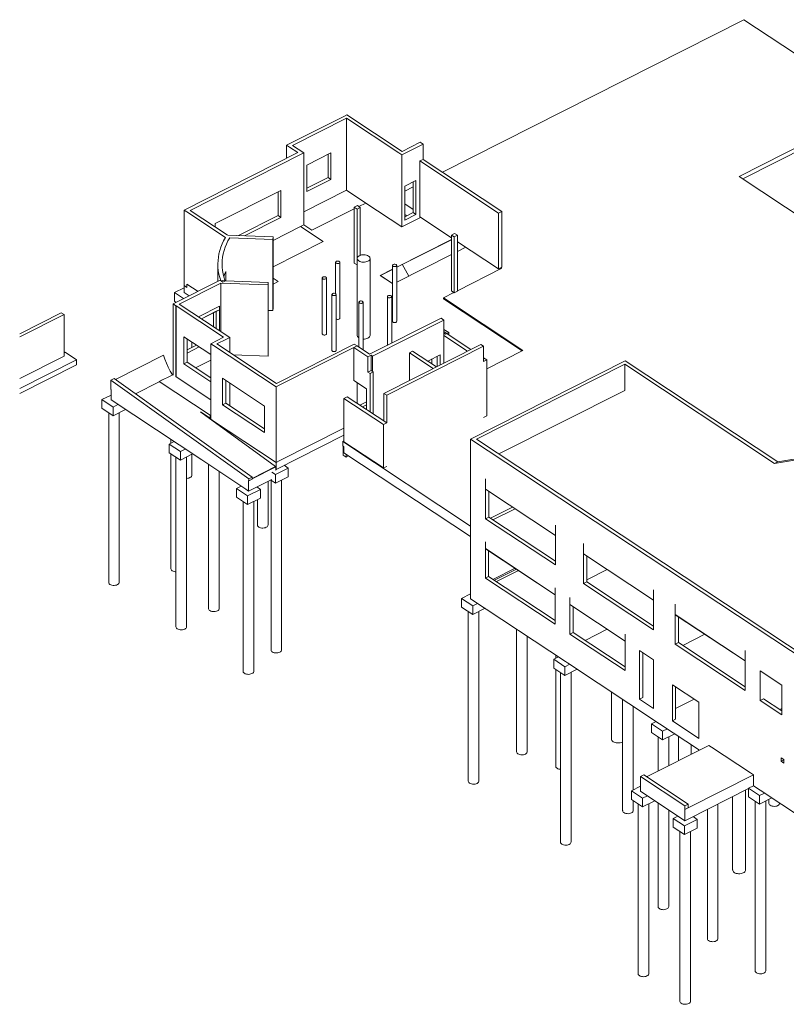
# Model space of a CAD drawing. Header units: millimetres. Extents: x 26373 to 130397, y -56990 to 79170.
# Tile 1 of 3: x 57490 to 93518, y -46284 to -11. Entities that reach past the tile are written whole.
import ezdxf

# ---------------------------------------------------------------- set-up
doc = ezdxf.new("R2010")
doc.units = ezdxf.units.MM
for name, color, linetype, lineweight in [('A-DETL-THIN', 151, 'Continuous', 15), ('A-FLOR', 192, 'Continuous', 9), ('A-WALL', 113, 'Continuous', 20), ('S-BEAM', 12, 'Continuous', 9), ('S-COLS', 52, 'Continuous', 9), ('S-FNDN', 32, 'Continuous', 15)]:
    doc.layers.add(name, color=color, linetype=linetype, lineweight=lineweight)

# ---------------------------------------------------------------- blocks, each defined once
blk = doc.blocks.new('IPE-Poutrelles-Poteau - IPE450-1021024-_3D_ Copie 1')
at = {"layer": 'S-COLS', "color": 8, "lineweight": 15}
for p, q in [((11096, -19719), (11107, -19713)), ((11096, -19719), (11096, -21294)), ((11221, -19802), (11096, -19719)), ((11107, -19713), (11153, -19744)), ((11182, -19745), (11468, -19601)), ((11187, -19766), (11232, -19796)), ((11474, -19605), (11189, -19749)), ((11232, -19796), (11221, -19802)), ((11221, -19802), (11221, -21376)), ((11232, -19796), (11232, -21371)), ((11424, -19553), (11435, -19548)), ((11424, -19553), (11424, -19623)), ((11470, -19583), (11424, -19553)), ((11435, -19548), (11560, -19630)), ((11549, -19636), (11503, -19606)), ((11560, -19630), (11549, -19636)), ((11549, -19636), (11549, -21211)), ((11560, -21205), (11560, -19630))]:
    blk.add_line(p, q, dxfattribs=at)
for points in [[(11153, -19744, 0), (11162, -19747, 0), (11173, -19748, 0), (11182, -19745, 0)], [(11189, -19749, 0), (11183, -19754, 0), (11182, -19760, 0), (11187, -19766, 0)], [(11468, -19601, 0), (11474, -19595, 0), (11474, -19589, 0), (11470, -19583, 0)], [(11503, -19606, 0), (11494, -19602, 0), (11484, -19602, 0), (11474, -19605, 0)]]:
    blk.add_polyline3d(points, dxfattribs=at)
blk = doc.blocks.new('IPE-Poutrelles-Poteau - IPE200-1056083-_3D_ Copie 1')
at = {"layer": 'S-COLS', "color": 8, "lineweight": 15}
for p, q in [((7749, -21569), (7825, -21531)), ((7749, -21569), (7749, -23143)), ((7755, -21572), (7749, -21569)), ((7781, -21559), (7755, -21572)), ((7755, -21572), (7755, -23147)), ((7903, -21629), (7798, -21560)), ((7804, -21548), (7800, -21551)), ((7803, -21558), (7907, -21627)), ((7830, -21534), (7804, -21548)), ((7825, -21531), (7830, -21534)), ((7830, -21534), (7830, -21576)), ((7875, -21652), (7902, -21639)), ((7875, -21652), (7875, -23227)), ((7881, -21656), (7875, -21652)), ((7956, -21618), (7881, -21656)), ((7881, -23292), (7881, -21656)), ((7924, -21627), (7951, -21614)), ((7951, -21614), (7956, -21618)), ((7956, -21618), (7956, -23254))]:
    blk.add_line(p, q, dxfattribs=at)
for points in [[(7798, -21560, 0), (7793, -21558, 0), (7787, -21557, 0), (7781, -21559, 0)], [(7800, -21553, 0), (7800, -21554, 0), (7803, -21558, 0)], [(7902, -21639, 0), (7905, -21636, 0), (7906, -21632, 0), (7903, -21629, 0)], [(7907, -21627, 0), (7912, -21629, 0), (7919, -21629, 0), (7924, -21627, 0)]]:
    blk.add_polyline3d(points, dxfattribs=at)
blk = doc.blocks.new('Poteau rond - Ø 20cm-1098612-_3D_ Copie 1')
at = {"layer": 'S-COLS', "color": 8, "lineweight": 15}
for p, q in [((-16669, -13025), (-16669, -15315)), ((-16469, -15213), (-16469, -13025))]:
    blk.add_line(p, q, dxfattribs=at)
for points in [[(-16644, -13063, 0), (-16662, -13045, 0), (-16669, -13026, 0), (-16664, -13006, 0), (-16647, -12988, 0), (-16621, -12975, 0), (-16588, -12968, 0), (-16554, -12967, 0), (-16521, -12974, 0), (-16494, -12986, 0)], [(-16494, -12986, 0), (-16476, -13004, 0), (-16469, -13023, 0), (-16474, -13043, 0), (-16491, -13061, 0), (-16517, -13074, 0), (-16550, -13081, 0), (-16584, -13082, 0), (-16617, -13075, 0), (-16644, -13063, 0)]]:
    blk.add_polyline3d(points, dxfattribs=at)
blk = doc.blocks.new('Poteau rond - Ø 20cm-V7-_3D_ Copie 1')
at = {"layer": 'S-COLS', "color": 8, "lineweight": 15}
for p, q in [((-18011, -13287), (-18011, -15403)), ((-17811, -15536), (-17811, -13287))]:
    blk.add_line(p, q, dxfattribs=at)
for points in [[(-17986, -13325, 0), (-18004, -13307, 0), (-18010, -13288, 0), (-18005, -13268, 0), (-17988, -13250, 0), (-17962, -13237, 0), (-17930, -13230, 0), (-17895, -13229, 0), (-17862, -13236, 0), (-17835, -13249, 0)], [(-17835, -13249, 0), (-17817, -13266, 0), (-17811, -13285, 0), (-17816, -13305, 0), (-17833, -13323, 0), (-17859, -13336, 0), (-17891, -13343, 0), (-17926, -13344, 0), (-17959, -13337, 0), (-17986, -13325, 0)]]:
    blk.add_polyline3d(points, dxfattribs=at)
blk = doc.blocks.new('Poteau rond - Ø 20cm-V8-_3D_ Copie 1')
at = {"layer": 'S-COLS', "color": 8, "lineweight": 15}
for p, q in [((-19279, -12923), (-19279, -15550)), ((-19079, -15550), (-19079, -12923))]:
    blk.add_line(p, q, dxfattribs=at)
for points in [[(-19255, -12961, 0), (-19273, -12944, 0), (-19279, -12925, 0), (-19274, -12905, 0), (-19257, -12887, 0), (-19231, -12874, 0), (-19199, -12867, 0), (-19164, -12866, 0), (-19131, -12873, 0), (-19104, -12885, 0)], [(-19104, -12885, 0), (-19086, -12902, 0), (-19080, -12922, 0), (-19085, -12942, 0), (-19102, -12960, 0), (-19128, -12973, 0), (-19160, -12980, 0), (-19195, -12980, 0), (-19228, -12974, 0), (-19255, -12961, 0)], [(-19255, -15588, 0), (-19273, -15571, 0), (-19279, -15552, 0), (-19279, -15550, 0)], [(-19080, -15549, 0), (-19085, -15569, 0), (-19102, -15587, 0), (-19128, -15600, 0), (-19160, -15607, 0), (-19195, -15607, 0), (-19228, -15601, 0), (-19255, -15588, 0)]]:
    blk.add_polyline3d(points, dxfattribs=at)
blk = doc.blocks.new('14_03_N805-APD-Maquette existant_rvt-1-_3D_ Copie 1')
at = {"layer": 'A-FLOR', "color": 8, "lineweight": 15}
for p, q in [((84, -11), (-14084, -7174)), ((6298, -4121), (84, -11)), ((-146, -7379), (6298, -4121)), ((6298, -4121), (6298, -4325)), ((6298, -4325), (29, -7494)), ((16310, -18262), (-146, -7379)), ((-15462, -7872), (-15858, -8071)), ((-17685, -8629), (-18011, -8794)), ((-15993, -9748), (-17685, -8629)), ((-15858, -8672), (-15462, -8933)), ((-18230, -8904), (-20214, -9908)), ((-20596, -9655), (-20747, -9731)), ((-20214, -9908), (-20596, -9655)), ((-15108, -9300), (-15993, -9748)), ((-20747, -9731), (-19687, -10432)), ((-19687, -10432), (-22046, -11625)), ((-16230, -11647), (-13661, -10349)), ((-13661, -11051), (-16230, -12349)), ((-12981, -10707), (-13379, -10908)), ((-16997, -12035), (-16430, -11748)), ((-11288, -11695), (-13379, -12752)), ((-11323, -11712), (-11365, -11684)), ((-11330, -11666), (-11288, -11695)), ((-22046, -12158), (-21797, -12322)), ((-21797, -12322), (-22046, -12448)), ((-16430, -12411), (-16997, -12035)), ((-13546, -12836), (-14035, -13084)), ((-14035, -13084), (-10300, -15554)), ((-14035, -13084), (-14035, -13125)), ((-10335, -15572), (-14035, -13125)), ((-10300, -15554), (-12003, -16415)), ((-24967, -16013), (-25683, -16375)), ((-17965, -18127), (-17656, -17970)), ((-17656, -18117), (-17839, -18210)), ((12459, -20916), (16915, -18663)), ((16915, -18663), (16773, -18569)), ((16915, -18867), (16915, -18663)), ((-18714, -19809), (-18769, -19837)), ((-18769, -19837), (-12761, -23811)), ((-18769, -19837), (-18769, -20041)), ((-18712, -20079), (-18769, -20041)), ((6458, -23950), (12076, -21109))]:
    blk.add_line(p, q, dxfattribs=at)
at = {"layer": 'A-WALL', "color": 8, "lineweight": 15}
for p, q in [((-21405, -5910), (-18725, -4555)), ((-18574, -4479), (-18725, -4555)), ((-18574, -4479), (-15974, -6199)), ((-18593, -4642), (-21123, -5921)), ((-16125, -6275), (-18593, -4642)), ((-18593, -8028), (-18593, -4642)), ((-21405, -6525), (-21405, -5910)), ((-21405, -5910), (-21273, -5997)), ((-20878, -6259), (-21273, -5997)), ((-21123, -5921), (-20596, -6270)), ((-14992, -5856), (-15993, -6362)), ((-15974, -6199), (-15124, -5769)), ((-14992, -5856), (-15124, -5769)), ((-14992, -6574), (-14992, -5856)), ((-26223, -8961), (-20878, -6259)), ((-20747, -6346), (-25941, -8972)), ((-20747, -6346), (-20596, -6270)), ((-20596, -6270), (-20596, -9655)), ((-20456, -6841), (-19327, -6270)), ((-19459, -7427), (-19459, -6336)), ((-19327, -6270), (-19327, -7514)), ((-16125, -6275), (-15993, -6362)), ((-15993, -6362), (-15993, -9748)), ((-20456, -8085), (-20456, -6841)), ((-14992, -6574), (-15143, -6650)), ((-11443, -9096), (-15143, -6650)), ((-15143, -6650), (-15143, -9277)), ((-14992, -6574), (-11293, -9020)), ((-20456, -7931), (-19459, -7427)), ((-19327, -7514), (-20456, -8085)), ((-19327, -7514), (-19459, -7427)), ((-15858, -7835), (-15331, -7569)), ((-15858, -9426), (-15858, -7835)), ((-15462, -9073), (-15462, -7636)), ((-15331, -7569), (-15331, -9160)), ((-24763, -9592), (-21676, -8031)), ((-21808, -9217), (-21808, -8098)), ((-21676, -8031), (-21676, -9304)), ((-26223, -12510), (-26223, -8961)), ((-26223, -8961), (-26092, -9048)), ((-24283, -10245), (-26092, -9048)), ((-25941, -8972), (-24206, -10119)), ((-23671, -10159), (-21808, -9217)), ((-21676, -9304), (-21808, -9217)), ((-15858, -9273), (-15462, -9073)), ((-15331, -9160), (-15858, -9426)), ((-15331, -9160), (-15462, -9073)), ((-11293, -9020), (-11443, -9096)), ((-11443, -11723), (-11443, -9096)), ((-11293, -9020), (-11293, -11647)), ((-24763, -9751), (-24763, -9592)), ((-21676, -9304), (-23389, -10170)), ((-15143, -9277), (-13661, -10256)), ((-24176, -10139), (-24206, -10119)), ((-24176, -10139), (-22046, -10222)), ((-22059, -10337), (-24080, -10259)), ((-22046, -10222), (-22059, -10337)), ((-22059, -13682), (-22059, -10337)), ((-22046, -10222), (-22046, -13567)), ((-13379, -10443), (-11443, -11723)), ((-24637, -11501), (-24637, -12307)), ((-24269, -11843), (-24269, -12284)), ((-11293, -11647), (-11443, -11723)), ((-26742, -13371), (-24534, -12255)), ((-24499, -12391), (-26452, -13378)), ((-26092, -12434), (-26092, -12597)), ((-26092, -12434), (-25570, -12779)), ((-24534, -12255), (-24402, -12342)), ((-24504, -12278), (-24308, -12255)), ((-22281, -12477), (-24499, -12391)), ((-24499, -12391), (-24499, -14670)), ((-24286, -12283), (-24402, -12342)), ((-24308, -12255), (-24308, -12294)), ((-24286, -12283), (-22268, -12361)), ((-22268, -12361), (-22281, -12477)), ((-22281, -15822), (-22281, -12477)), ((-22268, -12361), (-22268, -15706)), ((-26092, -12597), (-26223, -12510)), ((-26742, -16716), (-26742, -13371)), ((-26610, -13458), (-26742, -13371)), ((-26452, -13378), (-24082, -14946)), ((-26603, -13454), (-26610, -13458)), ((-26610, -13458), (-26610, -16803)), ((-24365, -14935), (-26603, -13454)), ((-26603, -13454), (-26603, -16799)), ((-25410, -14067), (-24713, -13715)), ((-24845, -14441), (-24845, -13781)), ((-24713, -13715), (-24713, -14528)), ((-22268, -13674), (-22059, -13682)), ((-22046, -13567), (-22059, -13682)), ((-17505, -15737), (-14148, -14040)), ((-14016, -14127), (-17374, -15824)), ((-14016, -14127), (-14148, -14040)), ((-14016, -16147), (-14016, -14127)), ((-14016, -14564), (-13788, -14714)), ((-13997, -14682), (-14016, -14691)), ((-13939, -14790), (-14016, -14739)), ((-13997, -14682), (-12750, -15507)), ((-13788, -14714), (-13939, -14790)), ((-13788, -14714), (-13788, -14820)), ((-26234, -14914), (-24967, -15752)), ((-26234, -16187), (-26234, -14914)), ((-26083, -15013), (-26083, -16110)), ((-24967, -15239), (-24365, -14935)), ((-24967, -18788), (-24967, -15239)), ((-24967, -15239), (-24835, -15326)), ((-24233, -15022), (-24685, -15250)), ((-24685, -15250), (-21881, -17105)), ((-24233, -15022), (-24082, -14946)), ((-24082, -14946), (-24082, -15648)), ((-21881, -17105), (-18229, -15259)), ((-18229, -15259), (-18098, -15346)), ((-12900, -15583), (-14016, -14845)), ((-26083, -15527), (-25644, -15304)), ((-25512, -15391), (-26083, -15680)), ((-21900, -17268), (-24835, -15326)), ((-22268, -15706), (-22281, -15822)), ((-18098, -15346), (-21749, -17192)), ((-18248, -15422), (-18098, -15346)), ((-17590, -15857), (-18248, -15422)), ((-18248, -15422), (-18248, -16964)), ((-18098, -15346), (-17505, -15737)), ((-16832, -17571), (-12285, -15272)), ((-12153, -15359), (-16700, -17658)), ((-15484, -15587), (-15635, -15663)), ((-14519, -16401), (-15635, -15663)), ((-15635, -15663), (-15635, -16965)), ((-15484, -15587), (-14368, -16325)), ((-12153, -15359), (-12285, -15272)), ((-12153, -16077), (-12153, -15359)), ((-26083, -16110), (-26234, -16187)), ((-24967, -17025), (-26234, -16187)), ((-26083, -16110), (-24967, -16849)), ((-23916, -15758), (-22281, -15822)), ((-17590, -15857), (-17440, -15781)), ((-17590, -16575), (-17590, -15857)), ((-17440, -15781), (-17440, -16499)), ((-17440, -15781), (-17374, -15824)), ((-17374, -15824), (-17374, -16542)), ((-14745, -16037), (-14192, -15758)), ((-14745, -16076), (-14745, -16037)), ((-14584, -15956), (-14584, -16182)), ((-14324, -16303), (-14324, -15824)), ((-14192, -15758), (-14192, -16236)), ((-12153, -15901), (-12003, -16001)), ((-12153, -16077), (-12003, -16001)), ((-12003, -16001), (-12003, -18628)), ((-17590, -16575), (-17440, -16499)), ((-17485, -16644), (-17590, -16575)), ((-17335, -16568), (-17485, -16644)), ((-17485, -18444), (-17485, -16644)), ((-17440, -16499), (-17335, -16568)), ((-17335, -16568), (-17335, -18544)), ((-24414, -16861), (-22439, -18167)), ((-24414, -18106), (-24414, -16861)), ((-24263, -16961), (-24263, -18030)), ((-24082, -17080), (-24082, -18149)), ((-18248, -16964), (-17656, -17355)), ((-18098, -18039), (-18098, -17063)), ((-21900, -17268), (-21749, -17192)), ((-21900, -20817), (-21900, -17268)), ((-17656, -17355), (-17656, -18331)), ((-16832, -18876), (-16832, -17571)), ((-16832, -17571), (-16700, -17658)), ((-24263, -18030), (-24414, -18106)), ((-24263, -18030), (-22439, -19236)), ((-18714, -17807), (-18563, -17731)), ((-16851, -19039), (-18714, -17807)), ((-18714, -17807), (-18714, -19847)), ((-18563, -17731), (-16700, -18963)), ((-16700, -17658), (-16700, -18963)), ((-22439, -19412), (-24414, -18106)), ((-22439, -18167), (-22439, -19412)), ((-24835, -18875), (-24967, -18788)), ((-24835, -18875), (-21900, -20817)), ((-16851, -19039), (-16700, -18963)), ((-12003, -18628), (-12153, -18704)), ((-21749, -20741), (-18714, -19206)), ((-16851, -21079), (-16851, -19039)), ((-18714, -19847), (-16851, -21079)), ((-21749, -20741), (-21900, -20817)), ((-16700, -21003), (-16851, -21079))]:
    blk.add_line(p, q, dxfattribs=at)
for points in [[(-24283, -10245, 0), (-24365, -10396, 0), (-24436, -10549, 0), (-24496, -10703, 0), (-24546, -10859, 0), (-24585, -11016, 0), (-24613, -11174, 0), (-24631, -11332, 0), (-24637, -11491, 0), (-24632, -11649, 0), (-24616, -11807, 0), (-24590, -11965, 0), (-24552, -12122, 0), (-24504, -12278, 0)], [(-24308, -12255, 0), (-24355, -12102, 0), (-24392, -11948, 0), (-24418, -11793, 0), (-24433, -11638, 0), (-24437, -11482, 0), (-24430, -11326, 0), (-24412, -11171, 0), (-24384, -11016, 0), (-24344, -10862, 0), (-24294, -10709, 0), (-24233, -10557, 0), (-24162, -10407, 0), (-24080, -10259, 0)], [(-24356, -12102, 0), (-24322, -11988, 0), (-24269, -11843, 0)]]:
    blk.add_polyline3d(points, dxfattribs=at)
at = {"layer": 'S-BEAM', "color": 8, "lineweight": 15}
for p, q in [((-15858, -9161), (-15762, -9224)), ((-25570, -12779), (-26092, -12434)), ((-26092, -12434), (-26092, -12597)), ((-26223, -12510), (-26223, -12836)), ((-26092, -12597), (-26223, -12510)), ((-26223, -12836), (-25990, -12991)), ((-22031, -20730), (-24835, -18875)), ((16915, -18867), (16915, -19152)), ((-18714, -19206), (-21749, -20741)), ((16727, -19247), (12761, -21252)), ((16915, -19152), (16727, -19247)), ((-21900, -21143), (-18714, -19532)), ((-18747, -20478), (-18747, -20055)), ((-18712, -20364), (-18712, -20079)), ((-21900, -20817), (-22031, -20730)), ((-21749, -20741), (-21900, -20817)), ((-21900, -20817), (-21900, -21143)), ((-18615, -20565), (-18747, -20478)), ((-12761, -24300), (-18712, -20364)), ((-18615, -20428), (-18615, -20565)), ((-18615, -20565), (-18498, -20506)), ((-21900, -21143), (-21910, -21136))]:
    blk.add_line(p, q, dxfattribs=at)
at = {"layer": 'S-COLS', "color": 8, "lineweight": 15}
for p, q in [((-18230, -8825), (-18079, -8749)), ((-18079, -8749), (-17947, -8836)), ((-18230, -8825), (-18230, -11452)), ((-18098, -8912), (-18230, -8825)), ((-17947, -8836), (-18098, -8912)), ((-18098, -11539), (-18098, -8912)), ((-17947, -8836), (-17947, -11086)), ((-13661, -10133), (-13511, -10057)), ((-13661, -10133), (-13661, -12760)), ((-13530, -10220), (-13661, -10133)), ((-13379, -10144), (-13530, -10220)), ((-13511, -10057), (-13379, -10144)), ((-13379, -10144), (-13379, -12771)), ((-13530, -12847), (-13530, -10220)), ((-19104, -11414), (-19104, -12885)), ((-18904, -14041), (-18904, -11414)), ((-18098, -11539), (-18230, -11452)), ((-18086, -11533), (-18098, -11539)), ((-18087, -11232), (-18087, -14846)), ((-17487, -14846), (-17487, -11232)), ((-16430, -11559), (-16430, -14186)), ((-16230, -14186), (-16230, -11559)), ((-13530, -12847), (-13661, -12760)), ((-13379, -12771), (-13530, -12847))]:
    blk.add_line(p, q, dxfattribs=at)
for points in [[(-18013, -11346, 0), (-18047, -11319, 0), (-18071, -11288, 0), (-18084, -11254, 0), (-18086, -11220, 0), (-18076, -11187, 0), (-18056, -11155, 0), (-18024, -11126, 0), (-17984, -11101, 0), (-17936, -11082, 0), (-17883, -11068, 0), (-17825, -11060, 0), (-17767, -11059, 0), (-17709, -11064, 0), (-17654, -11077, 0), (-17604, -11095, 0), (-17561, -11118, 0)], [(-19080, -11452, 0), (-19098, -11435, 0), (-19104, -11415, 0), (-19099, -11395, 0), (-19082, -11378, 0), (-19056, -11364, 0), (-19024, -11357, 0), (-18989, -11357, 0), (-18956, -11363, 0), (-18929, -11376, 0)], [(-18929, -11376, 0), (-18911, -11393, 0), (-18904, -11413, 0), (-18910, -11432, 0), (-18927, -11450, 0), (-18953, -11463, 0), (-18985, -11471, 0), (-19020, -11471, 0), (-19053, -11464, 0), (-19080, -11452, 0)], [(-17561, -11118, 0), (-17527, -11145, 0), (-17503, -11176, 0), (-17489, -11210, 0), (-17487, -11244, 0), (-17497, -11277, 0), (-17518, -11309, 0), (-17549, -11338, 0), (-17589, -11363, 0), (-17637, -11382, 0), (-17691, -11396, 0), (-17748, -11404, 0), (-17807, -11405, 0), (-17865, -11400, 0), (-17920, -11387, 0), (-17970, -11369, 0), (-18013, -11346, 0)], [(-16405, -11597, 0), (-16423, -11580, 0), (-16430, -11560, 0), (-16424, -11541, 0), (-16408, -11523, 0), (-16381, -11510, 0), (-16349, -11503, 0), (-16314, -11502, 0), (-16281, -11509, 0), (-16254, -11521, 0)], [(-16254, -11521, 0), (-16236, -11538, 0), (-16230, -11558, 0), (-16235, -11578, 0), (-16252, -11596, 0), (-16278, -11609, 0), (-16310, -11616, 0), (-16345, -11616, 0), (-16378, -11610, 0), (-16405, -11597, 0)], [(-18904, -14040, 0), (-18910, -14059, 0), (-18927, -14077, 0), (-18953, -14090, 0), (-18985, -14098, 0), (-19020, -14098, 0), (-19053, -14091, 0), (-19080, -14079, 0)], [(-16405, -14224, 0), (-16423, -14207, 0), (-16430, -14187, 0), (-16430, -14186, 0)], [(-16230, -14185, 0), (-16235, -14205, 0), (-16252, -14223, 0), (-16278, -14236, 0), (-16310, -14243, 0), (-16345, -14243, 0), (-16378, -14237, 0), (-16405, -14224, 0)], [(-18013, -14960, 0), (-18047, -14933, 0), (-18071, -14902, 0), (-18084, -14869, 0), (-18086, -14835, 0)], [(-17487, -14840, 0), (-17487, -14858, 0), (-17497, -14891, 0), (-17518, -14923, 0), (-17549, -14952, 0), (-17589, -14977, 0), (-17637, -14997, 0), (-17691, -15011, 0), (-17748, -15018, 0), (-17807, -15019, 0), (-17811, -15019, 0)]]:
    blk.add_polyline3d(points, dxfattribs=at)
at = {"layer": 'S-FNDN', "color": 8}
for p, q in [((-26223, -12606), (-26677, -12835)), ((-26677, -12835), (-26246, -13120)), ((-26677, -13243), (-26677, -12835)), ((-26595, -13297), (-26677, -13243)), ((-25862, -15415), (-25862, -15160)), ((17181, -19128), (16915, -18951)), ((16485, -19370), (16579, -19432)), ((16579, -19432), (17181, -19128)), ((16579, -19432), (16579, -19840)), ((17181, -19535), (17181, -19128)), ((-26843, -19745), (-26843, -19914)), ((16579, -19840), (16135, -19547)), ((16367, -19700), (16367, -23637)), ((17181, -19535), (16579, -19840)), ((16867, -23967), (16867, -19694)), ((-26843, -20416), (-26843, -25814)), ((-25862, -21423), (-25862, -20441)), ((-25076, -20914), (-25076, -27686)), ((-24576, -27686), (-24576, -21244)), ((-22106, -21270), (-21928, -21388)), ((-21928, -21388), (-21326, -21083)), ((-21326, -21083), (-21523, -20953)), ((-21326, -21491), (-21326, -21083)), ((-22278, -23759), (-22278, -21700)), ((-21928, -21796), (-22162, -21641)), ((-22140, -21655), (-22140, -29628)), ((-21928, -21388), (-21928, -21796)), ((-21326, -21491), (-21928, -21796)), ((-21640, -29628), (-21640, -21650)), ((-22778, -21953), (-22778, -21994)), ((-22778, -22568), (-22778, -23759)), ((-10598, -28653), (-10598, -34415)), ((-10098, -34415), (-10098, -28984))]:
    blk.add_line(p, q, dxfattribs=at)
for points in [[(-25863, -21417, 0), (-25866, -21449, 0), (-25882, -21480, 0), (-25910, -21508, 0), (-25948, -21532, 0), (-25994, -21551, 0), (-26046, -21563, 0), (-26101, -21568, 0), (-26110, -21568, 0)], [(-22716, -23854, 0), (-22748, -23828, 0), (-22769, -23798, 0), (-22778, -23766, 0), (-22778, -23759, 0)], [(-22279, -23753, 0), (-22282, -23785, 0), (-22298, -23816, 0), (-22326, -23844, 0), (-22364, -23868, 0), (-22410, -23886, 0), (-22462, -23899, 0), (-22517, -23904, 0), (-22573, -23901, 0), (-22626, -23892, 0), (-22675, -23876, 0), (-22716, -23854, 0)], [(-26781, -25910, 0), (-26813, -25883, 0), (-26834, -25853, 0), (-26843, -25821, 0), (-26843, -25814, 0)], [(-26609, -25959, 0), (-26638, -25957, 0), (-26691, -25947, 0), (-26740, -25931, 0), (-26781, -25910, 0)], [(-25014, -27781, 0), (-25046, -27755, 0), (-25067, -27725, 0), (-25076, -27693, 0), (-25076, -27686, 0)], [(-24576, -27680, 0), (-24580, -27712, 0), (-24596, -27743, 0), (-24623, -27771, 0), (-24661, -27795, 0), (-24707, -27813, 0), (-24759, -27826, 0), (-24814, -27831, 0), (-24870, -27828, 0), (-24924, -27819, 0), (-24973, -27803, 0), (-25014, -27781, 0)], [(-22078, -29723, 0), (-22110, -29696, 0), (-22131, -29666, 0), (-22140, -29634, 0), (-22140, -29627, 0)], [(-21640, -29621, 0), (-21644, -29654, 0), (-21660, -29685, 0), (-21688, -29713, 0), (-21726, -29737, 0), (-21772, -29755, 0), (-21824, -29767, 0), (-21879, -29772, 0), (-21935, -29770, 0), (-21988, -29761, 0), (-22037, -29745, 0), (-22078, -29723, 0)], [(-10536, -34510, 0), (-10568, -34484, 0), (-10589, -34454, 0), (-10597, -34422, 0), (-10598, -34415, 0)], [(-10098, -34409, 0), (-10102, -34441, 0), (-10118, -34472, 0), (-10145, -34500, 0), (-10183, -34524, 0), (-10229, -34543, 0), (-10281, -34555, 0), (-10336, -34560, 0), (-10392, -34558, 0), (-10446, -34548, 0), (-10495, -34532, 0), (-10536, -34510, 0)]]:
    blk.add_polyline3d(points, dxfattribs=at)
at = {"color": 8, "lineweight": 15}
for name, p in [('Poteau rond - Ø 20cm-V8-_3D_ Copie 1', (-453, 776)), ('Poteau rond - Ø 20cm-V8-_3D_ Copie 1', (0, 0)), ('Poteau rond - Ø 20cm-V7-_3D_ Copie 1', (0, 0)), ('Poteau rond - Ø 20cm-1098612-_3D_ Copie 1', (0, 0)), ('IPE-Poutrelles-Poteau - IPE450-1021024-_3D_ Copie 1', (5213, 2636)), ('IPE-Poutrelles-Poteau - IPE450-1021024-_3D_ Copie 1', (0, 0)), ('IPE-Poutrelles-Poteau - IPE200-1056083-_3D_ Copie 1', (0, 0))]:
    blk.add_blockref(name, p, dxfattribs=at)

msp = doc.modelspace()

# ---------------------------------------------------------------- linework, layer by layer
at = {"layer": 'A-DETL-THIN'}
msp.add_line((69538, -21176), (69530, -21172), dxfattribs=at)
at = {"layer": 'A-FLOR'}
for p, q in [((72848, -8028), (70845, -9041)), ((73756, -8629), (72848, -8028)), ((73430, -8794), (73756, -8629)), ((71227, -9908), (73211, -8904)), ((70845, -9655), (71227, -9908)), ((70694, -9731), (69395, -10388)), ((71754, -10432), (70694, -9731)), ((69395, -11625), (71754, -10432)), ((77780, -10337), (75211, -11635)), ((75211, -12349), (77780, -11051)), ((78062, -10908), (78460, -10707)), ((75465, -11507), (75780, -12062)), ((75012, -11736), (74433, -12029)), ((74433, -12029), (75011, -12411)), ((69644, -12322), (69395, -12158)), ((69395, -12448), (69644, -12322)), ((64256, -15774), (61994, -16917)), ((62936, -17593), (64048, -17031)), ((62937, -17593), (64049, -17031)), ((64680, -16695), (64048, -17015)), ((64048, -17015), (66437, -18595)), ((64048, -17031), (64048, -17015)), ((64699, -16708), (64680, -16695)), ((66474, -17882), (64838, -16800)), ((66437, -18742), (65990, -18446)), ((65997, -18450), (69511, -21011)), ((66437, -18595), (66474, -18576)), ((66437, -18595), (66437, -18742)), ((66474, -18723), (66437, -18742)), ((69511, -21011), (68408, -21568)), ((78680, -20941), (78680, -21120)), ((78680, -23894), (78680, -24082)), ((80929, -25895), (79891, -26420)), ((91840, -35412), (90010, -34202))]:
    msp.add_line(p, q, dxfattribs=at)
msp.add_polyline3d([(64665, -16703, 0), (64567, -16531, 0), (64472, -16344, 0), (64389, -16155, 0), (64316, -15965, 0), (64256, -15774, 0)], dxfattribs=at)
at = {"layer": 'A-WALL', "lineweight": 15}
for p, q in [((57490, -14768), (59445, -13780)), ((59576, -13867), (57490, -14922)), ((59576, -13867), (59445, -13780)), ((59576, -15825), (59576, -13867)), ((57490, -16880), (59576, -15825)), ((78680, -19717), (85945, -16044)), ((85945, -16044), (93121, -20790)), ((85926, -16207), (78963, -19728)), ((85926, -17431), (85926, -16207)), ((92971, -20866), (85926, -16207)), ((61781, -16948), (61931, -16872)), ((68258, -21594), (61781, -16948)), ((61781, -16948), (61781, -17392)), ((61931, -16872), (68408, -21518)), ((61781, -17392), (61782, -17393)), ((80011, -20421), (85926, -17431)), ((78680, -20941), (78680, -19717)), ((101586, -34867), (78680, -19717)), ((78963, -19728), (98183, -32440)), ((93121, -20790), (95743, -20355)), ((95592, -20431), (92971, -20866)), ((92971, -20866), (93121, -20790)), ((78680, -21120), (78680, -23894)), ((68251, -21672), (68258, -21676)), ((68408, -21518), (68258, -21594)), ((68258, -21676), (68258, -21594)), ((68408, -21600), (68258, -21676)), ((68408, -21518), (68408, -21600)), ((79383, -23461), (79383, -22074)), ((79383, -22074), (82674, -24251)), ((79533, -22174), (79533, -23385)), ((80651, -22913), (79613, -23437)), ((79732, -23516), (80769, -22991)), ((79533, -23385), (79383, -23461)), ((82674, -25638), (79383, -23461)), ((79533, -23385), (82674, -25462)), ((78680, -24082), (78680, -26692)), ((82674, -24251), (82674, -25638)), ((79380, -26257), (79380, -24870)), ((79380, -24870), (82658, -27038)), ((79530, -24970), (79530, -26181)), ((83990, -26508), (83990, -25121)), ((83990, -25121), (87281, -27298)), ((84141, -25221), (84141, -26432)), ((79732, -26314), (80769, -25790)), ((84141, -26341), (85101, -25856)), ((79530, -26181), (79380, -26257)), ((82658, -28425), (79380, -26257)), ((79530, -26181), (82658, -28250)), ((84141, -26432), (83990, -26508)), ((87281, -28685), (83990, -26508)), ((84141, -26432), (87281, -28509)), ((82658, -27038), (82658, -28425)), ((87281, -27298), (87281, -28685)), ((83348, -28882), (83348, -27495)), ((83348, -27495), (85948, -29215)), ((83499, -27595), (83499, -28806)), ((88301, -29359), (88301, -27972)), ((88301, -27972), (91592, -30149)), ((88451, -28072), (88451, -29283)), ((84063, -29179), (85101, -28654)), ((83499, -28806), (83348, -28882)), ((85948, -30602), (83348, -28882)), ((83499, -28806), (85948, -30426)), ((88650, -29415), (89688, -28890)), ((85948, -29215), (85948, -30602)), ((88451, -29283), (88301, -29359)), ((91592, -31536), (88301, -29359)), ((88451, -29283), (91592, -31360)), ((86620, -31943), (86620, -29659)), ((86620, -29659), (87278, -30094)), ((86770, -29759), (86770, -31867)), ((87278, -30094), (87278, -32379)), ((91592, -30149), (91592, -31536)), ((92292, -31999), (92292, -30612)), ((92292, -30612), (93313, -31287)), ((88167, -32966), (88167, -31269)), ((88167, -31269), (89411, -32092)), ((88317, -31369), (88317, -32890)), ((93313, -31287), (93313, -32674)), ((86770, -31867), (86620, -31943)), ((92443, -31923), (92292, -31999)), ((92443, -31923), (93313, -32498)), ((88317, -32382), (89185, -31943)), ((89411, -32092), (89411, -33789)), ((93313, -32674), (92292, -31999)), ((93212, -32432), (93313, -32381)), ((88317, -32890), (88167, -32966)), ((93270, -34857), (93270, -34693)), ((93270, -34693), (93401, -34781)), ((93270, -34857), (93401, -34790)), ((93401, -34944), (93270, -34857)), ((93401, -34781), (93401, -34944))]:
    msp.add_line(p, q, dxfattribs=at)
at = {"layer": 'S-BEAM'}
for p, q in [((66879, -13475), (65891, -13975)), ((66879, -13639), (66031, -14067)), ((66879, -13639), (66879, -13475)), ((64040, -17009), (64191, -16933)), ((64049, -17015), (64040, -17009)), ((64040, -17009), (64040, -17025)), ((64040, -17025), (64048, -17031)), ((64049, -17015), (64199, -16938)), ((64199, -16938), (64191, -16933)), ((61782, -17883), (61782, -17393)), ((66044, -20701), (61782, -17883)), ((66431, -18737), (66431, -18767)), ((66581, -18876), (66581, -18859)), ((68120, -22074), (66044, -20701)), ((69511, -21011), (68408, -21568)), ((69531, -21024), (68408, -21592)), ((69511, -21011), (69531, -21024)), ((69531, -21024), (69531, -21171)), ((69335, -21613), (68251, -22161)), ((68251, -21672), (68251, -22161)), ((79383, -22074), (79383, -21585)), ((68251, -22161), (68120, -22074)), ((79383, -22074), (82674, -24251)), ((82674, -23761), (82674, -24251)), ((79380, -24871), (79380, -24544)), ((79380, -24871), (82657, -27038)), ((83990, -25121), (83990, -24632)), ((83990, -25121), (87281, -27298)), ((80835, -25833), (79797, -26358)), ((78680, -26692), (78680, -27223)), ((82657, -26712), (82657, -27038)), ((87281, -26809), (87281, -27298)), ((78680, -27223), (83143, -30174)), ((83347, -27495), (83347, -27168)), ((83347, -27495), (85948, -29215)), ((88301, -27973), (88301, -27483)), ((88301, -27973), (91592, -30149)), ((85948, -28888), (85948, -29215)), ((91592, -29659), (91592, -30149)), ((83242, -30239), (83143, -30174)), ((87566, -33100), (83242, -30239)), ((87278, -32379), (86620, -31943)), ((87566, -33100), (89438, -34338)), ((89411, -33789), (88167, -32966)), ((86954, -35593), (89879, -34115)), ((90010, -34202), (89879, -34115)), ((86664, -35577), (86815, -35501)), ((86664, -35740), (86664, -35577)), ((88757, -36961), (86664, -35577)), ((86815, -35501), (88908, -36885)), ((91972, -35499), (88908, -37048)), ((91972, -35499), (91840, -35412)), ((91972, -36013), (91972, -35499)), ((86664, -35740), (86664, -36271)), ((86664, -35740), (86664, -35740)), ((91746, -36127), (91972, -36013)), ((91972, -36013), (92292, -36225)), ((88757, -37655), (86664, -36271)), ((91746, -36144), (88908, -37579)), ((91746, -36144), (91746, -36127)), ((92292, -36225), (94333, -37575)), ((88908, -36885), (88757, -36961)), ((88757, -36961), (88757, -37124)), ((88908, -37048), (88908, -36885)), ((88757, -37125), (88908, -37048)), ((88757, -37124), (88908, -37048)), ((88757, -37125), (88757, -37124)), ((88757, -37655), (88757, -37125)), ((88908, -37579), (88757, -37655))]:
    msp.add_line(p, q, dxfattribs=at)
at = {"layer": 'S-COLS'}
for p, q in [((66596, -13781), (66596, -14441)), ((66879, -13639), (66728, -13715)), ((66728, -14528), (66728, -13715)), ((66879, -13639), (66879, -14628))]:
    msp.add_line(p, q, dxfattribs=at)
at = {"layer": 'S-FNDN'}
for p, q in [((59633, -15643), (59576, -15672)), ((59633, -15643), (60159, -15991)), ((57490, -17341), (60159, -15991)), ((60159, -15991), (60159, -16236)), ((57490, -17586), (60159, -16236)), ((61782, -17650), (61358, -17865)), ((61358, -17865), (61884, -18214)), ((61358, -18273), (61358, -17865)), ((61884, -18621), (61358, -18273)), ((61672, -18481), (61672, -26453)), ((61884, -18214), (62110, -18099)), ((61884, -18214), (61884, -18621)), ((62460, -18331), (61884, -18621)), ((62172, -26453), (62172, -18476)), ((64743, -19841), (64517, -19955)), ((64517, -19955), (65044, -20303)), ((64517, -20363), (64517, -19955)), ((65044, -20303), (65269, -20189)), ((65044, -20303), (65044, -20711)), ((65044, -20711), (64517, -20363)), ((64831, -20571), (64831, -28543)), ((65619, -20420), (65044, -20711)), ((65331, -28543), (65331, -20566)), ((67902, -21930), (67677, -22045)), ((67677, -22045), (68203, -22393)), ((67677, -22452), (67677, -22045)), ((68203, -22393), (68805, -22088)), ((68805, -22088), (68628, -21971)), ((68805, -22496), (68805, -22088)), ((68203, -22801), (67677, -22452)), ((67991, -22660), (67991, -30633)), ((68203, -22393), (68203, -22801)), ((68805, -22496), (68203, -22801)), ((68491, -30633), (68491, -22655)), ((78680, -26992), (78257, -27206)), ((78257, -27206), (78784, -27554)), ((78257, -27614), (78257, -27206)), ((78784, -27962), (78257, -27614)), ((78784, -27554), (79009, -27440)), ((78784, -27554), (78784, -27962)), ((79359, -27671), (78784, -27962)), ((78571, -27822), (78571, -35794)), ((79071, -35794), (79071, -27817)), ((82814, -29956), (82588, -30071)), ((82588, -30071), (83115, -30419)), ((82588, -30479), (82588, -30071)), ((82681, -29868), (82681, -30024)), ((83115, -30827), (82588, -30479)), ((82681, -30540), (82681, -35099)), ((83115, -30419), (83341, -30305)), ((83115, -30419), (83115, -30827)), ((83690, -30536), (83115, -30827)), ((82903, -30687), (82903, -38659)), ((83403, -38659), (83403, -30681)), ((85307, -31605), (85307, -33828)), ((85827, -31949), (85827, -37180)), ((86327, -36210), (86327, -32280)), ((87402, -32991), (87176, -33105)), ((87176, -33105), (87702, -33453)), ((87176, -33513), (87176, -33105)), ((87702, -33861), (87176, -33513)), ((87490, -33721), (87490, -35322)), ((87702, -33453), (87928, -33339)), ((87702, -33453), (87702, -33861)), ((88278, -33570), (87702, -33861)), ((87990, -35070), (87990, -33716)), ((88454, -33686), (88454, -34835)), ((89054, -34532), (89054, -34083)), ((86664, -36040), (86241, -36254)), ((86241, -36254), (86767, -36602)), ((86241, -36662), (86241, -36254)), ((86767, -36602), (86993, -36488)), ((90997, -36522), (90997, -39976)), ((91597, -39976), (91597, -36219)), ((91737, -36530), (91737, -36148)), ((92264, -36878), (91737, -36530)), ((91746, -36127), (92264, -36470)), ((92264, -36470), (92490, -36356)), ((92264, -36470), (92264, -36878)), ((86767, -37010), (86241, -36662)), ((86327, -37180), (86327, -36719)), ((86555, -36870), (86555, -44842)), ((86767, -36602), (86767, -37010)), ((87343, -36719), (86767, -37010)), ((87055, -44842), (87055, -36865)), ((87490, -36817), (87490, -41693)), ((90307, -43198), (90307, -36871)), ((92052, -36738), (92052, -44710)), ((92839, -36587), (92264, -36878)), ((92552, -44710), (92552, -36733)), ((92702, -36656), (92702, -36838)), ((93202, -36838), (93202, -36827)), ((87990, -41693), (87990, -37148)), ((88428, -37437), (88202, -37551)), ((89331, -37595), (89134, -37465)), ((89807, -37124), (89807, -43198)), ((88202, -37551), (88729, -37900)), ((88202, -37959), (88202, -37551)), ((88729, -37900), (89331, -37595)), ((88729, -37900), (88729, -38308)), ((89331, -38003), (89331, -37595)), ((88729, -38308), (88202, -37959)), ((88517, -38167), (88517, -46140)), ((89331, -38003), (88729, -38308)), ((89017, -46140), (89017, -38162))]:
    msp.add_line(p, q, dxfattribs=at)
for points in [[(61734, -26549, 0), (61702, -26522, 0), (61681, -26492, 0), (61672, -26460, 0), (61672, -26454, 0)], [(62172, -26447, 0), (62168, -26479, 0), (62152, -26510, 0), (62124, -26538, 0), (62087, -26562, 0), (62041, -26581, 0), (61989, -26593, 0), (61933, -26598, 0), (61877, -26596, 0), (61824, -26586, 0), (61775, -26570, 0), (61734, -26549, 0)], [(64893, -28638, 0), (64861, -28612, 0), (64841, -28582, 0), (64832, -28550, 0), (64831, -28543, 0)], [(65331, -28537, 0), (65327, -28569, 0), (65311, -28600, 0), (65284, -28628, 0), (65246, -28652, 0), (65200, -28670, 0), (65148, -28682, 0), (65093, -28688, 0), (65037, -28685, 0), (64983, -28676, 0), (64935, -28660, 0), (64893, -28638, 0)], [(68053, -30728, 0), (68021, -30701, 0), (68000, -30671, 0), (67991, -30639, 0), (67991, -30633, 0)], [(68491, -30626, 0), (68487, -30659, 0), (68471, -30690, 0), (68443, -30718, 0), (68406, -30742, 0), (68359, -30760, 0), (68308, -30772, 0), (68252, -30777, 0), (68196, -30775, 0), (68143, -30766, 0), (68094, -30750, 0), (68053, -30728, 0)], [(85381, -33942, 0), (85347, -33914, 0), (85323, -33883, 0), (85310, -33850, 0), (85308, -33816, 0)], [(85829, -33945, 0), (85805, -33958, 0), (85757, -33978, 0), (85703, -33992, 0), (85646, -34000, 0), (85587, -34001, 0), (85529, -33995, 0), (85474, -33983, 0), (85424, -33965, 0), (85381, -33942, 0)], [(82743, -35194, 0), (82711, -35168, 0), (82690, -35138, 0), (82681, -35106, 0), (82681, -35099, 0)], [(82903, -35243, 0), (82886, -35241, 0), (82833, -35232, 0), (82784, -35216, 0), (82743, -35194, 0)], [(78633, -35890, 0), (78601, -35863, 0), (78580, -35833, 0), (78572, -35801, 0), (78571, -35794, 0)], [(79071, -35788, 0), (79067, -35820, 0), (79051, -35851, 0), (79024, -35879, 0), (78986, -35903, 0), (78940, -35922, 0), (78888, -35934, 0), (78833, -35939, 0), (78777, -35937, 0), (78723, -35927, 0), (78675, -35911, 0), (78633, -35890, 0)], [(92764, -36933, 0), (92732, -36907, 0), (92711, -36877, 0), (92703, -36845, 0), (92702, -36838, 0)], [(93202, -36832, 0), (93198, -36864, 0), (93182, -36895, 0), (93155, -36923, 0), (93117, -36947, 0), (93071, -36965, 0), (93019, -36977, 0), (92964, -36982, 0), (92908, -36980, 0), (92854, -36971, 0), (92805, -36955, 0), (92764, -36933, 0)], [(85889, -37275, 0), (85857, -37249, 0), (85836, -37219, 0), (85828, -37187, 0), (85827, -37180, 0)], [(86327, -37174, 0), (86323, -37206, 0), (86307, -37237, 0), (86280, -37265, 0), (86242, -37289, 0), (86196, -37307, 0), (86144, -37319, 0), (86089, -37325, 0), (86033, -37322, 0), (85979, -37313, 0), (85930, -37297, 0), (85889, -37275, 0)], [(82964, -38754, 0), (82932, -38727, 0), (82912, -38697, 0), (82903, -38665, 0), (82903, -38659, 0)], [(83402, -38652, 0), (83399, -38685, 0), (83382, -38716, 0), (83355, -38744, 0), (83317, -38768, 0), (83271, -38786, 0), (83219, -38798, 0), (83164, -38803, 0), (83108, -38801, 0), (83054, -38792, 0), (83006, -38776, 0), (82964, -38754, 0)], [(91072, -40090, 0), (91037, -40063, 0), (91013, -40032, 0), (91000, -39999, 0), (90998, -39965, 0)], [(91597, -39970, 0), (91597, -39988, 0), (91587, -40021, 0), (91566, -40053, 0), (91535, -40082, 0), (91495, -40107, 0), (91447, -40127, 0), (91393, -40141, 0), (91336, -40148, 0), (91277, -40149, 0), (91219, -40144, 0), (91164, -40132, 0), (91114, -40114, 0), (91072, -40090, 0)], [(87552, -41788, 0), (87520, -41762, 0), (87499, -41732, 0), (87491, -41700, 0), (87490, -41693, 0)], [(87990, -41687, 0), (87986, -41719, 0), (87970, -41750, 0), (87943, -41778, 0), (87905, -41802, 0), (87859, -41820, 0), (87807, -41833, 0), (87752, -41838, 0), (87696, -41835, 0), (87642, -41826, 0), (87593, -41810, 0), (87552, -41788, 0)], [(89869, -43293, 0), (89837, -43267, 0), (89816, -43237, 0), (89808, -43205, 0), (89807, -43198, 0)], [(90307, -43191, 0), (90303, -43224, 0), (90287, -43255, 0), (90260, -43283, 0), (90222, -43307, 0), (90176, -43325, 0), (90124, -43337, 0), (90069, -43342, 0), (90013, -43340, 0), (89959, -43331, 0), (89910, -43315, 0), (89869, -43293, 0)], [(86617, -44938, 0), (86585, -44911, 0), (86564, -44881, 0), (86555, -44849, 0), (86555, -44842, 0)], [(87055, -44836, 0), (87051, -44868, 0), (87035, -44899, 0), (87007, -44927, 0), (86970, -44951, 0), (86924, -44970, 0), (86872, -44982, 0), (86816, -44987, 0), (86761, -44985, 0), (86707, -44975, 0), (86658, -44959, 0), (86617, -44938, 0)], [(92114, -44805, 0), (92082, -44779, 0), (92061, -44749, 0), (92052, -44717, 0), (92052, -44710, 0)], [(92552, -44704, 0), (92548, -44736, 0), (92532, -44767, 0), (92504, -44795, 0), (92466, -44819, 0), (92420, -44837, 0), (92368, -44849, 0), (92313, -44854, 0), (92257, -44852, 0), (92204, -44843, 0), (92155, -44827, 0), (92114, -44805, 0)], [(88578, -46235, 0), (88547, -46208, 0), (88526, -46178, 0), (88517, -46146, 0), (88517, -46140, 0)], [(89016, -46133, 0), (89013, -46165, 0), (88997, -46196, 0), (88969, -46225, 0), (88931, -46248, 0), (88885, -46267, 0), (88833, -46279, 0), (88778, -46284, 0), (88722, -46282, 0), (88668, -46273, 0), (88620, -46257, 0), (88578, -46235, 0)]]:
    msp.add_polyline3d(points, dxfattribs=at)

# ---------------------------------------------------------------- block references
at = {"lineweight": 5}
msp.add_blockref('14_03_N805-APD-Maquette existant_rvt-1-_3D_ Copie 1', (91441, 0), dxfattribs=at)

doc.saveas('drawing.dxf')
